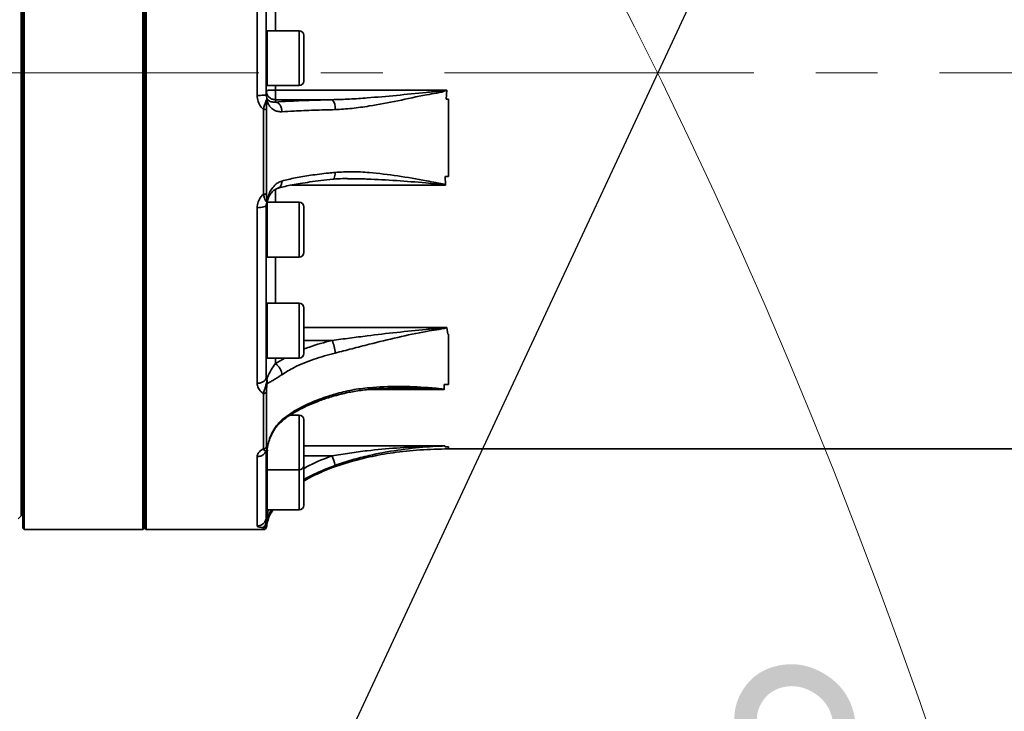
# Model space of a CAD drawing. Header units: millimetres. Extents: x -10540 to 6039, y -7467 to 6433.
# Tile 126 of 179: x -4363 to -4039, y 2453 to 2680. Entities that reach past the tile are written whole.
import ezdxf

# ---------------------------------------------------------------- set-up
doc = ezdxf.new("R2010")
doc.units = ezdxf.units.MM
doc.header["$LTSCALE"] = 8
doc.header["$PDSIZE"] = -1
doc.linetypes.add('CENTERX2', pattern=[20.32, 12.7, -2.54, 2.54, -2.54])
doc.layers.get('Defpoints').update_dxf_attribs({"true_color": 0x5e5e5e})
doc.layers.add('2细线层', color=4, linetype='Continuous', lineweight=13)
doc.layers.add('7标注层', color=4, linetype='Continuous', lineweight=13)
doc.layers.add('细实线层', color=7, linetype='Continuous')
doc.dimstyles.new('ISO-25', dxfattribs={"dimscale": 20, "dimtxt": 5, "dimasz": 6, "dimexe": 6, "dimexo": 0.625, "dimtad": 1, "dimtoh": 1, "dimdec": 0, "dimtxsty": 'Standard', "dimcen": 2.5, "dimclrd": 1, "dimclre": 1, "dimclrt": 4, "dimadec": 1, "dimazin": 2, "dimtfac": 1, "dimtdec": 0, "dimtmove": 0, "dimatfit": 0, "dimfxl": 1, "dimarcsym": 0})

# ---------------------------------------------------------------- blocks, each defined once
blk = doc.blocks.new('*D78')
at = {"layer": 'Defpoints', "color": 0, "linetype": 'ByBlock', "transparency": 16777216}
for p in [(-4976.16, 2662.54), (-2658.47, 2662.54), (-4574.67, 2472.48), (-4229.73, 2154.19), (-4257.59, 674.22)]:
    blk.add_point(p, dxfattribs=at)
at = {"layer": '细实线层', "color": 1, "linetype": 'ByBlock', "lineweight": -2, "transparency": 16777216}
blk.add_arc((-4608.18, 2662.54), 633.76, 290.86508, 349.13492, dxfattribs=at)
at = {"layer": '细实线层', "color": 1, "linetype": 'ByBlock', "transparency": 16777216}
for points in [[(-4005.7, 2544.97), (-3965.88, 2541.18), (-3974.43, 2662.54)], [(-4377.14, 2051.06), (-4387.78, 2089.62), (-4498.13, 2038.41)]]:
    blk.add_solid(points, dxfattribs=at)
at = {"layer": '细实线层', "color": 4, "linetype": 'ByBlock', "transparency": 16777216, "insert": (-4118.82, 2368.92), "char_height": 100, "attachment_point": 5, "rotation": 59.0362}
blk.add_mtext('80°', dxfattribs=at)
blk = doc.blocks.new('*D81')
at = {"layer": 'Defpoints', "color": 0, "linetype": 'ByBlock', "transparency": 16777216}
for p in [(-4559.05, 2925.54), (-4801.18, 2432.54), (-4310.94, 2323.86), (-4801.18, 1272.54), (-4801.18, 1272.54)]:
    blk.add_point(p, dxfattribs=at)
at = {"layer": '细实线层', "color": 1, "linetype": 'ByBlock', "lineweight": -2, "transparency": 16777216}
for p, q in [((-4801.18, 2445.04), (-4801.18, 3063.18)), ((-4305.66, 2335.18), (-4044.42, 2895.41))]:
    blk.add_line(p, q, dxfattribs=at)
blk.add_arc((-4801.18, 1272.54), 1670.64, 69.11637, 85.88363, dxfattribs=at)
at = {"layer": '细实线层', "color": 1, "linetype": 'ByBlock', "transparency": 16777216}
for points in [[(-4681.97, 2918.88), (-4680.54, 2958.86), (-4801.18, 2943.18)], [(-4197.85, 2851.85), (-4213.44, 2815.01), (-4095.13, 2786.65)]]:
    blk.add_solid(points, dxfattribs=at)
at = {"layer": '细实线层', "color": 4, "linetype": 'ByBlock', "transparency": 16777216, "insert": (-4405.91, 2960), "char_height": 100, "attachment_point": 5, "rotation": 346.817}
blk.add_mtext('25°', dxfattribs=at)
blk = doc.blocks.new('*D87')
at = {"layer": '2细线层', "color": 1, "linetype": 'ByBlock', "lineweight": -2, "transparency": 16777216}
for p, q in [((-4788.68, 4272.97), (-1386.54, 4272.97)), ((-1506.54, 792.54), (-1506.54, 4152.97)), ((-5173.81, 672.54), (-1386.54, 672.54))]:
    blk.add_line(p, q, dxfattribs=at)
at = {"layer": '2细线层', "color": 1, "linetype": 'ByBlock', "transparency": 16777216}
for points in [[(-1526.54, 4152.97), (-1486.54, 4152.97), (-1506.54, 4272.97)], [(-1526.54, 792.54), (-1486.54, 792.54), (-1506.54, 672.54)]]:
    blk.add_solid(points, dxfattribs=at)
at = {"layer": 'Defpoints', "color": 0, "linetype": 'ByBlock', "transparency": 16777216}
for p in [(-4801.18, 4272.97), (-1506.54, 4272.97), (-5186.31, 672.54)]:
    blk.add_point(p, dxfattribs=at)
at = {"layer": '2细线层', "color": 4, "linetype": 'ByBlock', "transparency": 16777216, "insert": (-1569.6, 2367.54), "char_height": 100, "attachment_point": 5, "rotation": 90}
blk.add_mtext('3600', dxfattribs=at)
blk = doc.blocks.new('*D93')
at = {"layer": '2细线层', "color": 1, "linetype": 'ByBlock', "lineweight": -2, "transparency": 16777216}
for p, q in [((-4801.18, 2445.04), (-4801.18, 3353.12)), ((-2975.18, 2675.04), (-2975.18, 3353.12)), ((-4681.18, 3233.12), (-3095.18, 3233.12))]:
    blk.add_line(p, q, dxfattribs=at)
at = {"layer": '2细线层', "color": 1, "linetype": 'ByBlock', "transparency": 16777216}
for points in [[(-4681.18, 3253.12), (-4681.18, 3213.12), (-4801.18, 3233.12)], [(-3095.18, 3253.12), (-3095.18, 3213.12), (-2975.18, 3233.12)]]:
    blk.add_solid(points, dxfattribs=at)
at = {"layer": 'Defpoints', "color": 0, "linetype": 'ByBlock', "transparency": 16777216}
for p in [(-2975.18, 3233.12), (-2975.18, 2662.54), (-4801.18, 2432.54)]:
    blk.add_point(p, dxfattribs=at)
at = {"layer": '2细线层', "color": 4, "linetype": 'ByBlock', "transparency": 16777216, "insert": (-3888.18, 3295.62), "char_height": 100, "attachment_point": 5}
blk.add_mtext('1826', dxfattribs=at)
blk = doc.blocks.new('*D94')
at = {"layer": '2细线层', "color": 1, "linetype": 'ByBlock', "lineweight": -2, "transparency": 16777216}
blk.add_arc((-2975.18, 2662.54), 313.74, 22.0503, 102.9497, dxfattribs=at)
at = {"layer": '2细线层', "color": 1, "linetype": 'ByBlock', "transparency": 16777216}
for points in [[(-3037.36, 2950.03), (-3053.61, 2986.58), (-3155.13, 2919.54)], [(-2664.75, 2784.15), (-2704.02, 2776.5), (-2661.44, 2662.54)]]:
    blk.add_solid(points, dxfattribs=at)
at = {"layer": 'Defpoints', "color": 0, "linetype": 'ByBlock', "transparency": 16777216}
for p in [(-3248.47, 3052.84), (-2740.8, 2871.11), (-4976.16, 2662.54), (-2975.18, 2662.54), (-2658.47, 2662.54)]:
    blk.add_point(p, dxfattribs=at)
at = {"layer": '2细线层', "color": 4, "linetype": 'ByBlock', "transparency": 16777216, "insert": (-2801.45, 2996.27), "char_height": 100, "attachment_point": 5, "rotation": 332.5}
blk.add_mtext('125°', dxfattribs=at)
blk = doc.blocks.new('*D95')
at = {"layer": '2细线层', "color": 1, "linetype": 'ByBlock', "lineweight": -2, "transparency": 16777216}
blk.add_line((-2645.97, 2662.54), (-2450.72, 2662.54), dxfattribs=at)
blk.add_arc((-2975.18, 2662.54), 404.46, 252.0622, 342.9378, dxfattribs=at)
at = {"layer": '2细线层', "color": 1, "linetype": 'ByBlock', "transparency": 16777216}
for points in [[(-2608.3, 2546.83), (-2568.74, 2540.9), (-2570.72, 2662.54)], [(-3108.66, 2259.84), (-3090.83, 2295.64), (-3207.17, 2331.23)]]:
    blk.add_solid(points, dxfattribs=at)
at = {"layer": 'Defpoints', "color": 0, "linetype": 'ByBlock', "transparency": 16777216}
for p in [(-4976.16, 2662.54), (-2975.18, 2662.54), (-2658.47, 2662.54), (-2673.04, 2393.66), (-3248.47, 2272.24)]:
    blk.add_point(p, dxfattribs=at)
at = {"layer": '2细线层', "color": 4, "linetype": 'ByBlock', "transparency": 16777216, "insert": (-2920.97, 2324.9), "char_height": 100, "attachment_point": 5, "rotation": 9.1207}
blk.add_mtext('125°', dxfattribs=at)

msp = doc.modelspace()

# ---------------------------------------------------------------- linework, layer by layer
at = {"color": 7, "linetype": 'Continuous', "lineweight": 35}
for p, q in [((-4361.68, 2513.04), (-4361.68, 2812.04)), ((-4361.18, 2812.54), (-4361.18, 2512.54)), ((-4322.18, 2512.54), (-4322.18, 2812.54)), ((-4321.68, 2513.04), (-4321.68, 2812.04)), ((-4321.18, 2812.54), (-4321.18, 2512.54)), ((-4362.18, 2808.04), (-4362.18, 2662.54)), ((-4284.68, 2655.13), (-4284.68, 2720.74)), ((-4281.68, 2704.88), (-4281.68, 2670.89)), ((-4281.38, 2676.34), (-4281.68, 2676.34)), ((-4270.88, 2676.34), (-4281.38, 2676.34)), ((-4281.38, 2675.06), (-4281.38, 2676.34)), ((-4281.38, 2676.34), (-4281.38, 2658.34)), ((-4281.38, 2658.34), (-4281.38, 2675.06)), ((-4270.88, 2675.06), (-4270.88, 2676.34)), ((-4270.88, 2658.34), (-4270.88, 2675.06)), ((-4269.38, 2674.84), (-4269.38, 2673.77)), ((-4269.38, 2673.77), (-4269.38, 2659.84)), ((-4361.68, 2670.54), (-4362.18, 2670.54)), ((-4362.18, 2662.54), (-4362.18, 2517.04)), ((-4281.68, 2664.44), (-4281.68, 2655.28)), ((-4281.68, 2658.34), (-4281.38, 2658.34)), ((-4281.38, 2658.34), (-4270.88, 2658.34)), ((-4278.68, 2658.34), (-4278.68, 2656.85)), ((-4278.68, 2656.85), (-4278.68, 2653.72)), ((-4278.68, 2656.85), (-4222.38, 2656.85)), ((-4222.38, 2656.83), (-4222.62, 2653.92)), ((-4362.18, 2654.54), (-4361.68, 2654.54)), ((-4278.68, 2653.72), (-4278.68, 2652.95)), ((-4260.08, 2653.72), (-4278.68, 2653.72)), ((-4222.62, 2653.92), (-4221.78, 2653.92)), ((-4222.96, 2628.5), (-4221.78, 2628.5)), ((-4222.96, 2628.5), (-4222.8, 2625.72)), ((-4278.68, 2624.29), (-4278.68, 2620.03)), ((-4222.8, 2625.69), (-4273.4, 2625.69)), ((-4281.45, 2620.38), (-4281.42, 2620.7)), ((-4281.45, 2620.19), (-4281.42, 2620.37)), ((-4281.45, 2620.19), (-4281.45, 2620.19)), ((-4270.88, 2620.03), (-4281.38, 2620.03)), ((-4281.38, 2612.59), (-4281.38, 2620.03)), ((-4281.38, 2620.03), (-4281.38, 2602.03)), ((-4270.88, 2612.59), (-4270.88, 2620.03)), ((-4361.68, 2618.11), (-4362.18, 2618.11)), ((-4284.68, 2560.56), (-4284.68, 2618.26)), ((-4281.68, 2619.14), (-4281.68, 2610.48)), ((-4269.38, 2618.53), (-4269.38, 2612.33)), ((-4281.38, 2602.03), (-4281.38, 2612.59)), ((-4270.88, 2602.03), (-4270.88, 2612.59)), ((-4269.38, 2612.33), (-4269.38, 2603.53)), ((-4281.68, 2604.49), (-4281.68, 2574.6)), ((-4362.18, 2602.11), (-4361.68, 2602.11)), ((-4281.68, 2602.03), (-4281.38, 2602.03)), ((-4281.38, 2602.03), (-4270.88, 2602.03)), ((-4281.38, 2586.88), (-4281.68, 2586.88)), ((-4270.88, 2586.88), (-4281.38, 2586.88)), ((-4281.38, 2580.83), (-4281.38, 2586.88)), ((-4281.38, 2586.88), (-4281.38, 2568.88)), ((-4270.88, 2580.83), (-4270.88, 2586.88)), ((-4269.38, 2585.38), (-4269.38, 2580.34)), ((-4281.38, 2568.88), (-4281.38, 2580.83)), ((-4270.88, 2568.88), (-4270.88, 2580.83)), ((-4269.38, 2580.34), (-4269.38, 2570.38)), ((-4269.38, 2578.88), (-4222.32, 2578.88)), ((-4222.32, 2578.87), (-4222.02, 2576.75)), ((-4222.02, 2576.75), (-4221.78, 2576.75)), ((-4361.68, 2573.66), (-4362.18, 2573.66)), ((-4260.07, 2574.69), (-4269.38, 2574.69)), ((-4281.68, 2569.51), (-4281.68, 2562.6)), ((-4281.68, 2568.88), (-4281.38, 2568.88)), ((-4281.38, 2568.88), (-4270.88, 2568.88)), ((-4278.68, 2568.88), (-4278.68, 2567.06)), ((-4278.68, 2567.06), (-4275.62, 2568.88)), ((-4223.22, 2558.54), (-4248.07, 2558.54)), ((-4223.22, 2560.15), (-4223.21, 2558.57)), ((-4223.22, 2560.15), (-4221.78, 2560.15)), ((-4362.18, 2557.66), (-4361.68, 2557.66)), ((-4270.88, 2550.13), (-4273.84, 2550.13)), ((-4270.88, 2536.63), (-4270.88, 2550.13)), ((-4269.38, 2548.63), (-4269.38, 2537.38)), ((-4362.18, 2545.54), (-4361.68, 2545.54)), ((-4361.68, 2543.97), (-4362.18, 2543.97)), ((-4281.38, 2539.25), (-4281.38, 2532.13)), ((-4281.38, 2536.63), (-4281.38, 2539.22)), ((-4269.38, 2540.06), (-4223.06, 2540.06)), ((-4223.04, 2540.05), (-4222.9, 2539.71)), ((-4222.9, 2539.71), (-4221.78, 2539.71)), ((-4221.78, 2539.71), (-4221.78, 2539.04)), ((-4284.68, 2513.71), (-4284.68, 2536.5)), ((-4281.81, 2538.49), (-4281.76, 2538.54)), ((-4281.68, 2538.62), (-4281.68, 2534.29)), ((-4281.38, 2536.95), (-4281.28, 2536.93)), ((-4281.38, 2532.13), (-4281.38, 2536.63)), ((-4270.88, 2532.13), (-4270.88, 2536.63)), ((-4269.38, 2537.38), (-4269.38, 2533.63)), ((-4260.08, 2536.77), (-4269.38, 2536.77)), ((-4221.78, 2539.04), (-3905.68, 2539.04)), ((-4269.38, 2533.63), (-4269.38, 2525.37)), ((-4281.71, 2532.13), (-4281.38, 2532.13)), ((-4281.68, 2531.26), (-4281.68, 2532.13)), ((-4281.68, 2531.26), (-4281.68, 2519.46)), ((-4281.38, 2532.13), (-4270.88, 2532.13)), ((-4281.38, 2524.84), (-4281.38, 2532.13)), ((-4281.38, 2532.13), (-4281.38, 2519.04)), ((-4270.88, 2524.84), (-4270.88, 2532.13)), ((-4362.18, 2527.97), (-4361.68, 2527.97)), ((-4281.38, 2519.04), (-4281.38, 2524.84)), ((-4270.88, 2519.04), (-4270.88, 2524.84)), ((-4269.38, 2525.37), (-4269.38, 2520.54)), ((-4363.18, 2516.04), (-4362.18, 2517.04)), ((-4362.18, 2517.54), (-4361.68, 2517.54)), ((-4281.69, 2519.04), (-4281.38, 2519.04)), ((-4281.68, 2518.11), (-4281.68, 2519.04)), ((-4281.68, 2518.11), (-4281.68, 2516.69)), ((-4281.38, 2519.04), (-4270.88, 2519.04)), ((-4361.68, 2513.04), (-4361.18, 2512.54)), ((-4361.18, 2512.54), (-4322.18, 2512.54)), ((-4322.18, 2512.54), (-4321.68, 2513.04)), ((-4321.68, 2513.04), (-4321.18, 2512.54)), ((-4321.18, 2512.54), (-4282.59, 2512.54)), ((-4282.59, 2512.54), (-4282.59, 2513.2))]:
    msp.add_line(p, q, dxfattribs=at)
at = {"color": 7, "linetype": 'Continuous', "lineweight": 35, "flags": 128}
msp.add_lwpolyline([(-4259.79, 2627.58), (-4259.69, 2627.6), (-4259.51, 2627.74), (-4259.36, 2627.99), (-4259.23, 2628.34), (-4259.14, 2628.78), (-4259.09, 2629.29), (-4259.07, 2629.85)], dxfattribs=at)
at = {"color": 7, "linetype": 'Continuous', "lineweight": 35}
for centre, radius, start, end in [((-4270.88, 2674.84), 1.5, 0, 90), ((-4270.88, 2659.84), 1.5, 270, 0), ((-4282.23, 2653.15), 0.818, 8.5574, 39.623), ((-4262.69, 2651.12), 3.68, 349.6668, 44.8509), ((-4282.38, 2654.62), 4.13, 267.1255, 280.9582), ((-4282.4, 2624.12), 1.42, 262.1807, 304.161), ((-4282.41, 2620.82), 0.994, 324.4476, 353.3057), ((-4270.88, 2618.53), 1.5, 0, 90), ((-4270.88, 2603.53), 1.5, 270, 0), ((-4270.88, 2585.38), 1.5, 0, 90), ((-4269.36, 2570.23), 10.31, 1.6367, 25.6528), ((-4270.88, 2570.38), 1.5, 270, 0), ((-4281.74, 2560.23), 0.384, 33.8816, 68.6162), ((-4282.48, 2558.15), 0.944, 263.586, 339.8893), ((-4270.88, 2548.63), 1.5, 0, 90), ((-4282.52, 2540.02), 0.953, 265.9592, 345.9598), ((-4282.23, 2539.29), 0.816, 336.3789, 353.1391), ((-4286.41, 2526.52), 28.26, 14.5923, 21.2617), ((-4270.88, 2533.63), 1.5, 270, 0), ((-4270.88, 2520.54), 1.5, 270, 0), ((-4282.59, 2514.2), 0.998, 269.8947, 352.6212), ((-4282.59, 2513.54), 1, 269.9987, 0.0948), ((-4281.7, 2515.49), 0.298, 290.0267, 340.3497)]:
    msp.add_arc(centre, radius, start, end, dxfattribs=at)
for points, knots in [([(-4278.68, 2696.03), (-4278.68, 2694.98), (-4278.68, 2691.02), (-4278.68, 2684.45), (-4278.68, 2678.89), (-4278.68, 2676.34)], [0, 0, 0, 0, 0.16412, 0.615904, 1, 1, 1, 1]), ([(-4281.68, 2670.89), (-4281.7, 2669.91), (-4281.74, 2667.78), (-4281.7, 2665.61), (-4281.68, 2664.44)], [0, 0, 0, 0, 0.4637792, 1, 1, 1, 1]), ([(-4278.68, 2656.85), (-4279.06, 2656.85), (-4279.6, 2656.84), (-4280.3, 2656.83), (-4280.77, 2656.81), (-4281.19, 2656.79), (-4281.57, 2656.75), (-4281.64, 2656.73), (-4281.68, 2656.71)], [0, 0, 0, 0, 0.239471, 0.346909, 0.499988, 0.615001, 0.760529, 1, 1, 1, 1]), ([(-4281.68, 2656.71), (-4281.66, 2656.47), (-4281.63, 2656.01), (-4281.35, 2655.27), (-4280.91, 2654.66), (-4280.34, 2654.2), (-4279.64, 2653.82), (-4279.06, 2653.76), (-4278.68, 2653.72)], [0, 0, 0, 0, 0.15512, 0.290325, 0.500163, 0.630566, 0.757502, 1, 1, 1, 1]), ([(-4260.08, 2653.72), (-4258.15, 2653.77), (-4254.3, 2653.88), (-4247.22, 2654.39), (-4238.85, 2655.12), (-4231.63, 2655.85), (-4227.12, 2656.31), (-4225.48, 2656.48), (-4224.41, 2656.59), (-4223.71, 2656.66), (-4223.1, 2656.73), (-4222.7, 2656.77), (-4222.44, 2656.82), (-4222.41, 2656.83), (-4222.4, 2656.83), (-4222.39, 2656.84), (-4222.38, 2656.84), (-4222.38, 2656.85), (-4222.38, 2656.85)], [0, 0, 0, 0, 0.154069, 0.308188, 0.563778, 0.819407, 0.88155, 0.922353, 0.949105, 0.966635, 0.978122, 0.997299, 0.998305, 0.998971, 0.999618, 0.999823, 0.999917, 1, 1, 1, 1]), ([(-4222.38, 2656.83), (-4222.38, 2656.83), (-4222.38, 2656.82), (-4222.4, 2656.81), (-4222.43, 2656.79), (-4223.47, 2656.33), (-4225.71, 2655.86), (-4231.1, 2655.01), (-4238.47, 2653.26), (-4246.64, 2651.82), (-4253.52, 2650.77), (-4257.22, 2650.56), (-4259.07, 2650.46)], [0, 0, 0, 0, 0.000065, 0.000836, 0.001566, 0.002629, 0.091325, 0.180747, 0.436027, 0.69116, 0.845674, 1, 1, 1, 1]), ([(-4222.38, 2656.85), (-4222.38, 2656.84), (-4222.38, 2656.84), (-4222.38, 2656.83), (-4222.38, 2656.83)], [0, 0, 0, 0, 0.54845, 1, 1, 1, 1]), ([(-4282.59, 2650.5), (-4282.86, 2650.76), (-4283.61, 2651.5), (-4284.48, 2653.08), (-4284.61, 2654.45), (-4284.68, 2655.13)], [0, 0, 0, 0, 0.215961, 0.607175, 1, 1, 1, 1]), ([(-4282.59, 2650.5), (-4282.48, 2651), (-4282.37, 2651.53), (-4282.14, 2652.33), (-4281.99, 2652.81), (-4281.77, 2653.36), (-4281.66, 2653.56), (-4281.6, 2653.67)], [0, 0, 0, 0, 0.4015782, 0.4188444, 0.6895024, 0.8391162, 1, 1, 1, 1]), ([(-4281.68, 2655.28), (-4281.68, 2655.28), (-4281.68, 2654.94), (-4281.61, 2654.56), (-4281.48, 2654.21), (-4281.46, 2654.17)], [0, 0, 0, 0, 0.000053, 0.889327, 1, 1, 1, 1]), ([(-4281.46, 2654.17), (-4281.46, 2654.17), (-4281.46, 2654.17), (-4281.46, 2654.16), (-4281.46, 2654.16), (-4281.46, 2654.14), (-4281.45, 2654.09), (-4281.45, 2653.95), (-4281.54, 2653.79), (-4281.6, 2653.67)], [0, 0, 0, 0, 0.0081201, 0.0094795, 0.0214717, 0.0559417, 0.1456981, 0.379113, 1, 1, 1, 1]), ([(-4281.42, 2653.27), (-4281.44, 2653.17), (-4281.52, 2652.77), (-4281.58, 2651.81), (-4281.59, 2650.98), (-4281.6, 2650.57)], [0, 0, 0, 0, 0.148534, 0.5737393, 1, 1, 1, 1]), ([(-4281.46, 2654.17), (-4281.46, 2654.17), (-4281.46, 2654.17), (-4281.46, 2654.16), (-4281.46, 2654.14), (-4281.44, 2654.1), (-4281.36, 2653.83), (-4281.39, 2653.53), (-4281.42, 2653.27)], [0, 0, 0, 0, 0.007233, 0.009509, 0.02584, 0.065158, 0.164864, 1, 1, 1, 1]), ([(-4281.46, 2654.17), (-4281.39, 2654.05), (-4281.1, 2653.57), (-4280.27, 2653), (-4279.19, 2652.88), (-4278.68, 2652.95), (-4278.68, 2652.95)], [0, 0, 0, 0, 0.162907, 0.654596, 0.999994, 1, 1, 1, 1]), ([(-4276.53, 2649.77), (-4276.95, 2649.77), (-4277.81, 2649.78), (-4279.03, 2650.22), (-4280.14, 2651), (-4280.97, 2652.08), (-4281.28, 2652.9), (-4281.42, 2653.27)], [0, 0, 0, 0, 0.16969, 0.345297, 0.572585, 0.807346, 1, 1, 1, 1]), ([(-4278.68, 2652.95), (-4277.27, 2653.04), (-4274.88, 2653.19), (-4271.04, 2653.37), (-4266.35, 2653.55), (-4262.6, 2653.65), (-4260.08, 2653.72)], [0, 0, 0, 0, 0.263336, 0.445494, 0.62773, 1, 1, 1, 1]), ([(-4282.59, 2622.71), (-4282.59, 2627.27), (-4282.59, 2636.41), (-4282.59, 2645.79), (-4282.59, 2650.5)], [0, 0, 0, 0, 0.497779, 1, 1, 1, 1]), ([(-4281.6, 2650.57), (-4281.6, 2645.93), (-4281.6, 2636.61), (-4281.6, 2627.51), (-4281.6, 2622.95)], [0, 0, 0, 0, 0.497781, 1, 1, 1, 1]), ([(-4259.07, 2650.46), (-4261.41, 2650.4), (-4264.94, 2650.3), (-4269.38, 2650.14), (-4273.01, 2649.98), (-4275.24, 2649.85), (-4276.53, 2649.77)], [0, 0, 0, 0, 0.368638, 0.556409, 0.744088, 1, 1, 1, 1]), ([(-4276.53, 2627.01), (-4275.1, 2627.37), (-4272.21, 2628.09), (-4266.97, 2628.94), (-4262.53, 2629.5), (-4259.8, 2629.78), (-4259.07, 2629.85)], [0, 0, 0, 0, 0.282177, 0.572311, 0.88568, 1, 1, 1, 1]), ([(-4259.07, 2629.85), (-4257.22, 2629.96), (-4253.52, 2630.18), (-4246.65, 2629.74), (-4238.49, 2628.78), (-4231.17, 2627.5), (-4226.43, 2626.6), (-4224.59, 2626.22), (-4223.65, 2626.02), (-4223.16, 2625.88), (-4222.9, 2625.82), (-4222.81, 2625.73), (-4222.8, 2625.72)], [0, 0, 0, 0, 0.156003, 0.312196, 0.569699, 0.827349, 0.913473, 0.957238, 0.979144, 0.990144, 0.998569, 1, 1, 1, 1]), ([(-4281.42, 2620.7), (-4281.28, 2621.25), (-4280.98, 2622.45), (-4280.15, 2624.14), (-4279.06, 2625.52), (-4277.83, 2626.52), (-4276.97, 2626.84), (-4276.53, 2627.01)], [0, 0, 0, 0, 0.192877, 0.420492, 0.654785, 0.824729, 1, 1, 1, 1]), ([(-4277.85, 2624.65), (-4277.7, 2624.7), (-4276.99, 2624.91), (-4275.43, 2625.28), (-4273.14, 2625.76), (-4270.41, 2626.24), (-4267.27, 2626.72), (-4263.7, 2627.17), (-4261.16, 2627.45), (-4259.8, 2627.58), (-4259.79, 2627.58)], [0, 0, 0, 0, 0.032332, 0.155561, 0.291951, 0.443521, 0.61444, 0.798621, 0.997806, 1, 1, 1, 1]), ([(-4277.84, 2624.66), (-4277.59, 2624.78), (-4277.1, 2625.03), (-4276.62, 2625.89), (-4276.56, 2626.64), (-4276.53, 2627.01)], [0, 0, 0, 0, 0.3304865, 0.6652433, 1, 1, 1, 1]), ([(-4259.78, 2627.58), (-4259.5, 2627.62), (-4258.21, 2627.78), (-4256.59, 2627.82), (-4255.25, 2627.79), (-4254.95, 2627.79)], [0, 0, 0, 0, 0.175993, 0.81649, 1, 1, 1, 1]), ([(-4222.8, 2625.69), (-4222.8, 2625.69), (-4222.81, 2625.7), (-4222.81, 2625.7), (-4222.83, 2625.71), (-4223.35, 2625.88), (-4224.44, 2626), (-4226.57, 2626.09), (-4231.38, 2626.62), (-4238.87, 2627.16), (-4245.37, 2627.55), (-4248.95, 2627.68), (-4250.53, 2627.74), (-4252.6, 2627.81), (-4254.37, 2627.77), (-4254.95, 2627.76)], [0, 0, 0, 0, 0.000134, 0.000315, 0.000702, 0.002022, 0.0513, 0.101031, 0.200291, 0.499456, 0.799101, 0.806097, 0.834081, 0.946024, 1, 1, 1, 1]), ([(-4281.38, 2620.37), (-4281.33, 2620.56), (-4281.15, 2621.21), (-4280.63, 2622.32), (-4279.8, 2623.45), (-4279, 2624.13), (-4278.32, 2624.49), (-4278.09, 2624.59), (-4277.87, 2624.65), (-4277.84, 2624.66)], [0, 0, 0, 0, 0.0968408, 0.3299082, 0.5697002, 0.7930452, 0.8989165, 0.9859896, 1, 1, 1, 1]), ([(-4222.8, 2625.72), (-4222.8, 2625.72), (-4222.8, 2625.71), (-4222.8, 2625.7), (-4222.8, 2625.69), (-4222.8, 2625.69)], [0, 0, 0, 0, 0.591758, 0.68368, 1, 1, 1, 1]), ([(-4284.68, 2618.26), (-4284.61, 2618.92), (-4284.48, 2620.22), (-4283.61, 2621.74), (-4282.86, 2622.46), (-4282.59, 2622.71)], [0, 0, 0, 0, 0.392863, 0.784114, 1, 1, 1, 1]), ([(-4281.6, 2620.24), (-4281.66, 2620.29), (-4281.83, 2620.41), (-4282.05, 2620.85), (-4282.31, 2621.54), (-4282.47, 2622.13), (-4282.57, 2622.63), (-4282.59, 2622.71)], [0, 0, 0, 0, 0.1609852, 0.4685508, 0.5804547, 0.9273906, 1, 1, 1, 1]), ([(-4281.47, 2620.2), (-4281.48, 2620.17), (-4281.61, 2619.83), (-4281.68, 2619.46), (-4281.68, 2619.14), (-4281.68, 2619.14)], [0, 0, 0, 0, 0.109891, 0.999947, 1, 1, 1, 1]), ([(-4281.6, 2622.95), (-4281.59, 2622.56), (-4281.58, 2621.79), (-4281.52, 2621), (-4281.44, 2620.77), (-4281.42, 2620.7)], [0, 0, 0, 0, 0.426178, 0.851322, 1, 1, 1, 1]), ([(-4281.45, 2620.19), (-4281.45, 2620.19), (-4281.45, 2620.18), (-4281.53, 2620.21), (-4281.6, 2620.24)], [0, 0, 0, 0, 0.167473, 1, 1, 1, 1]), ([(-4281.68, 2610.48), (-4281.7, 2609.46), (-4281.74, 2607.27), (-4281.7, 2605.46), (-4281.68, 2604.49)], [0, 0, 0, 0, 0.463779, 1, 1, 1, 1]), ([(-4278.68, 2602.03), (-4278.68, 2601.62), (-4278.68, 2598.52), (-4278.68, 2593.41), (-4278.68, 2588.94), (-4278.68, 2586.88)], [0, 0, 0, 0, 0.077209, 0.576277, 1, 1, 1, 1]), ([(-4260.07, 2574.69), (-4258.14, 2574.93), (-4254.29, 2575.42), (-4247.21, 2576.34), (-4238.84, 2577.32), (-4231.64, 2578.05), (-4227.16, 2578.45), (-4225.55, 2578.58), (-4224.48, 2578.67), (-4223.76, 2578.73), (-4223.11, 2578.79), (-4222.68, 2578.82), (-4222.39, 2578.86), (-4222.36, 2578.86), (-4222.34, 2578.87), (-4222.33, 2578.87), (-4222.33, 2578.87), (-4222.32, 2578.88), (-4222.32, 2578.88), (-4222.32, 2578.88), (-4222.32, 2578.88)], [0, 0, 0, 0, 0.153884, 0.307817, 0.563091, 0.818403, 0.878676, 0.918936, 0.945818, 0.963765, 0.975747, 0.996983, 0.998066, 0.998785, 0.999458, 0.999694, 0.999791, 0.999892, 0.999946, 1, 1, 1, 1]), ([(-4222.32, 2578.87), (-4222.32, 2578.87), (-4222.32, 2578.86), (-4222.33, 2578.86), (-4222.35, 2578.85), (-4222.38, 2578.83), (-4223.45, 2578.51), (-4225.69, 2578.14), (-4231.08, 2577.35), (-4238.46, 2575.68), (-4246.63, 2573.75), (-4253.51, 2571.94), (-4257.21, 2570.99), (-4259.05, 2570.52)], [0, 0, 0, 0, 0.00007, 0.00038, 0.001153, 0.001927, 0.00306, 0.092149, 0.181769, 0.436728, 0.69154, 0.845863, 1, 1, 1, 1]), ([(-4222.32, 2578.88), (-4222.32, 2578.88), (-4222.32, 2578.87), (-4222.32, 2578.87), (-4222.32, 2578.87)], [0, 0, 0, 0, 0.650877, 1, 1, 1, 1]), ([(-4221.78, 2576.75), (-4221.78, 2576.23), (-4221.78, 2572.9), (-4221.78, 2567.05), (-4221.78, 2562.45), (-4221.78, 2560.15)], [0, 0, 0, 0, 0.083362, 0.541681, 1, 1, 1, 1]), ([(-4281.68, 2574.6), (-4281.7, 2573.66), (-4281.74, 2571.63), (-4281.7, 2570.25), (-4281.68, 2569.51)], [0, 0, 0, 0, 0.463779, 1, 1, 1, 1]), ([(-4269.38, 2571.79), (-4268.76, 2572.03), (-4265.79, 2573.18), (-4262.6, 2574.02), (-4260.07, 2574.69)], [0, 0, 0, 0, 0.206349, 1, 1, 1, 1]), ([(-4259.05, 2570.52), (-4261.4, 2569.89), (-4264.93, 2568.94), (-4269.38, 2567.26), (-4273.01, 2565.65), (-4275.24, 2564.24), (-4276.53, 2563.42)], [0, 0, 0, 0, 0.368598, 0.55635, 0.744008, 1, 1, 1, 1]), ([(-4281.46, 2561.78), (-4281.39, 2562.04), (-4281.1, 2563.06), (-4280.27, 2564.72), (-4279.19, 2566.33), (-4278.68, 2567.06), (-4278.68, 2567.06)], [0, 0, 0, 0, 0.1626617, 0.6544363, 0.9999941, 1, 1, 1, 1]), ([(-4281.68, 2562.6), (-4281.68, 2562.6), (-4281.68, 2562.35), (-4281.61, 2562.07), (-4281.48, 2561.81), (-4281.46, 2561.78)], [0, 0, 0, 0, 0.000053, 0.888739, 1, 1, 1, 1]), ([(-4281.46, 2561.78), (-4281.46, 2561.78), (-4281.46, 2561.78), (-4281.46, 2561.77), (-4281.46, 2561.75), (-4281.46, 2561.7), (-4281.45, 2561.56), (-4281.45, 2561.19), (-4281.54, 2560.84), (-4281.6, 2560.59)], [0, 0, 0, 0, 0.008118, 0.009477, 0.021474, 0.055946, 0.145704, 0.379116, 1, 1, 1, 1]), ([(-4281.46, 2561.78), (-4281.46, 2561.78), (-4281.46, 2561.78), (-4281.46, 2561.77), (-4281.45, 2561.74), (-4281.44, 2561.67), (-4281.36, 2561.25), (-4281.39, 2560.82), (-4281.42, 2560.44)], [0, 0, 0, 0, 0.007231, 0.009507, 0.025891, 0.065284, 0.16518, 1, 1, 1, 1]), ([(-4276.53, 2563.42), (-4276.95, 2563.13), (-4277.81, 2562.54), (-4279.03, 2561.81), (-4280.14, 2561.19), (-4280.97, 2560.73), (-4281.28, 2560.53), (-4281.42, 2560.44)], [0, 0, 0, 0, 0.169761, 0.345444, 0.572765, 0.80756, 1, 1, 1, 1]), ([(-4282.59, 2557.21), (-4282.86, 2557.4), (-4283.61, 2557.93), (-4284.48, 2559.06), (-4284.61, 2560.06), (-4284.68, 2560.56)], [0, 0, 0, 0, 0.216058, 0.607223, 1, 1, 1, 1]), ([(-4282.59, 2557.21), (-4282.48, 2557.6), (-4282.37, 2558.01), (-4282.14, 2558.8), (-4281.99, 2559.33), (-4281.77, 2560.04), (-4281.66, 2560.4), (-4281.6, 2560.59)], [0, 0, 0, 0, 0.4016476, 0.4188514, 0.6895302, 0.8391378, 1, 1, 1, 1]), ([(-4281.42, 2560.44), (-4281.44, 2560.3), (-4281.52, 2559.75), (-4281.58, 2558.79), (-4281.59, 2558.14), (-4281.6, 2557.82)], [0, 0, 0, 0, 0.148515, 0.573729, 1, 1, 1, 1]), ([(-4259.25, 2556.44), (-4258.35, 2556.69), (-4256.04, 2557.33), (-4252.14, 2558.06), (-4247.58, 2558.66), (-4242.92, 2558.97), (-4239.78, 2559), (-4238.22, 2559.01)], [0, 0, 0, 0, 0.1308142, 0.3392652, 0.5568265, 0.7796509, 1, 1, 1, 1]), ([(-4259.08, 2557.07), (-4257.23, 2557.54), (-4253.53, 2558.5), (-4246.55, 2559.35), (-4238.18, 2559.71), (-4230.85, 2559.37), (-4226.44, 2559), (-4224.98, 2558.85), (-4224.21, 2558.76), (-4223.68, 2558.69), (-4223.42, 2558.64), (-4223.3, 2558.61), (-4223.24, 2558.59), (-4223.21, 2558.57), (-4223.21, 2558.57)], [0, 0, 0, 0, 0.157659, 0.315509, 0.584443, 0.853536, 0.923681, 0.949814, 0.974973, 0.987628, 0.994054, 0.99738, 0.998886, 1, 1, 1, 1]), ([(-4223.22, 2558.54), (-4223.22, 2558.54), (-4223.22, 2558.55), (-4223.23, 2558.55), (-4223.24, 2558.56), (-4223.27, 2558.56), (-4223.33, 2558.58), (-4223.46, 2558.59), (-4223.73, 2558.61), (-4224.27, 2558.65), (-4225.05, 2558.69), (-4226.54, 2558.76), (-4230.94, 2558.94), (-4235.01, 2558.98), (-4238.22, 2559.01)], [0, 0, 0, 0, 0.000338, 0.000944, 0.001515, 0.003929, 0.007161, 0.014795, 0.030113, 0.060843, 0.122471, 0.186699, 0.359385, 1, 1, 1, 1]), ([(-4223.21, 2558.57), (-4223.21, 2558.56), (-4223.21, 2558.56), (-4223.21, 2558.55), (-4223.22, 2558.54), (-4223.22, 2558.54)], [0, 0, 0, 0, 0.574662, 0.770018, 1, 1, 1, 1]), ([(-4282.59, 2539.07), (-4282.59, 2541.83), (-4282.59, 2547.36), (-4282.59, 2553.92), (-4282.59, 2557.21)], [0, 0, 0, 0, 0.497779, 1, 1, 1, 1]), ([(-4281.6, 2557.82), (-4281.6, 2554.58), (-4281.6, 2548.06), (-4281.6, 2542.56), (-4281.6, 2539.79)], [0, 0, 0, 0, 0.497779, 1, 1, 1, 1]), ([(-4276.72, 2547.99), (-4276.41, 2548.25), (-4275.48, 2549.06), (-4273.64, 2550.3), (-4271.16, 2551.77), (-4268.25, 2553.22), (-4264.92, 2554.61), (-4261.87, 2555.71), (-4259.91, 2556.27), (-4259.22, 2556.47)], [0, 0, 0, 0, 0.066131, 0.201118, 0.349159, 0.514264, 0.6969, 0.893557, 1, 1, 1, 1]), ([(-4276.53, 2548.57), (-4275.1, 2549.64), (-4272.21, 2551.81), (-4266.97, 2554.33), (-4262.53, 2556.01), (-4259.8, 2556.85), (-4259.08, 2557.07)], [0, 0, 0, 0, 0.28222, 0.572398, 0.885817, 1, 1, 1, 1]), ([(-4259.25, 2556.55), (-4259.21, 2556.55), (-4259.09, 2556.54), (-4259.08, 2556.86), (-4259.08, 2557.07)], [0, 0, 0, 0, 0.3155598, 1, 1, 1, 1]), ([(-4281.42, 2539.19), (-4281.28, 2539.88), (-4280.98, 2541.39), (-4280.15, 2543.65), (-4279.06, 2545.67), (-4277.83, 2547.35), (-4276.97, 2548.16), (-4276.53, 2548.57)], [0, 0, 0, 0, 0.19309, 0.420616, 0.654817, 0.824745, 1, 1, 1, 1]), ([(-4281.37, 2539.27), (-4281.29, 2539.68), (-4281.08, 2540.77), (-4280.52, 2542.46), (-4279.7, 2544.25), (-4278.75, 2545.79), (-4277.76, 2547.05), (-4277.05, 2547.69), (-4276.72, 2547.98)], [0, 0, 0, 0, 0.120586, 0.32184, 0.514846, 0.692625, 0.855634, 1, 1, 1, 1]), ([(-4276.75, 2548.02), (-4276.73, 2548.03), (-4276.54, 2548.09), (-4276.54, 2548.34), (-4276.53, 2548.57)], [0, 0, 0, 0, 0.1265015, 1, 1, 1, 1]), ([(-4281.6, 2539.79), (-4281.59, 2539.59), (-4281.58, 2539.19), (-4281.52, 2539.02), (-4281.44, 2539.15), (-4281.42, 2539.19)], [0, 0, 0, 0, 0.426055, 0.851111, 1, 1, 1, 1]), ([(-4281.5, 2538.97), (-4281.48, 2539), (-4281.41, 2539.1), (-4281.41, 2539.22), (-4281.41, 2539.3)], [0, 0, 0, 0, 0.325532, 1, 1, 1, 1]), ([(-4260.08, 2536.77), (-4258.15, 2537.09), (-4254.3, 2537.73), (-4247.23, 2538.62), (-4238.88, 2539.39), (-4231.02, 2539.82), (-4226.14, 2539.98), (-4224.34, 2540.02), (-4223.89, 2540.03), (-4223.6, 2540.04), (-4223.4, 2540.04), (-4223.27, 2540.04), (-4223.19, 2540.05), (-4223.13, 2540.05), (-4223.09, 2540.05), (-4223.07, 2540.05), (-4223.06, 2540.05), (-4223.06, 2540.05), (-4223.06, 2540.06), (-4223.06, 2540.06)], [0, 0, 0, 0, 0.156827, 0.313703, 0.573026, 0.832388, 0.949609, 0.966966, 0.978318, 0.98581, 0.990767, 0.994052, 0.99623, 0.997675, 0.999076, 0.999522, 0.999704, 0.999886, 1, 1, 1, 1]), ([(-4223.04, 2540.05), (-4223.05, 2540.05), (-4223.06, 2540.05), (-4223.1, 2540.04), (-4223.16, 2540.04), (-4223.24, 2540.03), (-4223.37, 2540.03), (-4223.56, 2540.02), (-4223.84, 2540), (-4224.28, 2539.98), (-4226.04, 2539.89), (-4230.81, 2539.59), (-4238.5, 2538.74), (-4246.65, 2537.22), (-4253.51, 2535.49), (-4257.21, 2534.26), (-4259.06, 2533.64)], [0, 0, 0, 0, 0.000392, 0.002063, 0.003646, 0.005948, 0.009345, 0.014402, 0.021979, 0.033401, 0.050804, 0.167965, 0.426919, 0.685727, 0.842959, 1, 1, 1, 1]), ([(-4223.06, 2540.06), (-4223.06, 2540.06), (-4223.05, 2540.05), (-4223.05, 2540.05), (-4223.05, 2540.05), (-4223.04, 2540.05)], [0, 0, 0, 0, 0.261049, 0.521775, 1, 1, 1, 1]), ([(-4284.68, 2536.5), (-4284.61, 2536.87), (-4284.48, 2537.62), (-4283.61, 2538.5), (-4282.86, 2538.92), (-4282.59, 2539.07)], [0, 0, 0, 0, 0.392891, 0.78417, 1, 1, 1, 1]), ([(-4281.8, 2538.5), (-4281.83, 2538.35), (-4281.91, 2537.87), (-4282.52, 2537.2), (-4283.5, 2536.61), (-4284.28, 2536.53), (-4284.68, 2536.5)], [0, 0, 0, 0, 0.132923, 0.421949, 0.710974, 1, 1, 1, 1]), ([(-4281.78, 2538.53), (-4281.89, 2538.46), (-4282.05, 2538.37), (-4282.31, 2538.5), (-4282.47, 2538.74), (-4282.57, 2539.02), (-4282.59, 2539.07)], [0, 0, 0, 0, 0.363782, 0.497753, 0.91306, 1, 1, 1, 1]), ([(-4281.82, 2538.48), (-4281.82, 2538.48), (-4281.82, 2538.48), (-4281.82, 2538.48), (-4281.81, 2538.49)], [0, 0, 0, 0, 0.138895, 1, 1, 1, 1]), ([(-4281.78, 2538.53), (-4281.76, 2538.55), (-4281.65, 2538.64), (-4281.56, 2538.79), (-4281.51, 2538.92), (-4281.49, 2538.97)], [0, 0, 0, 0, 0.170431, 0.658333, 1, 1, 1, 1]), ([(-4281.38, 2538.34), (-4281.32, 2538.48), (-4281.25, 2538.64), (-4281.14, 2538.78), (-4281.12, 2538.79)], [0, 0, 0, 0, 0.869351, 1, 1, 1, 1]), ([(-4269.38, 2528.45), (-4269.25, 2528.52), (-4268.45, 2529.02), (-4266.75, 2529.92), (-4263.76, 2531.39), (-4259.62, 2533.07), (-4254.12, 2534.88), (-4247.46, 2536.55), (-4239.7, 2537.91), (-4231.01, 2538.86), (-4224.93, 2538.98), (-4221.78, 2539.04)], [0, 0, 0, 0, 0.009176, 0.057651, 0.116357, 0.21208, 0.329325, 0.468824, 0.629614, 0.808508, 1, 1, 1, 1]), ([(-4269.38, 2532.62), (-4268.77, 2532.96), (-4265.8, 2534.61), (-4262.61, 2535.81), (-4260.08, 2536.77)], [0, 0, 0, 0, 0.205864, 1, 1, 1, 1]), ([(-4281.68, 2534.29), (-4281.7, 2533.6), (-4281.74, 2532.11), (-4281.7, 2531.56), (-4281.68, 2531.26)], [0, 0, 0, 0, 0.463779, 1, 1, 1, 1]), ([(-4259.06, 2533.64), (-4261.39, 2532.72), (-4264.91, 2531.32), (-4268.3, 2529.61), (-4269.37, 2528.91), (-4269.38, 2528.91)], [0, 0, 0, 0, 0.661432, 0.998341, 1, 1, 1, 1]), ([(-4281.68, 2519.46), (-4281.7, 2518.98), (-4281.74, 2518.15), (-4281.7, 2518.17), (-4281.69, 2518.18)], [0, 0, 0, 0, 0.56622, 1, 1, 1, 1]), ([(-4281.68, 2516.69), (-4281.68, 2516.69), (-4281.68, 2516.64), (-4281.61, 2516.59), (-4281.48, 2516.55), (-4281.47, 2516.54)], [0, 0, 0, 0, 0.000053, 0.890142, 1, 1, 1, 1]), ([(-4281.62, 2513.18), (-4281.39, 2514.51), (-4281.01, 2516.61), (-4279.88, 2518.39), (-4279.46, 2519.04)], [0, 0, 0, 0, 0.635574, 1, 1, 1, 1]), ([(-4281.47, 2516.54), (-4281.46, 2516.54), (-4281.46, 2516.54), (-4281.46, 2516.53), (-4281.46, 2516.5), (-4281.46, 2516.44), (-4281.45, 2516.28), (-4281.45, 2515.85), (-4281.54, 2515.48), (-4281.6, 2515.21)], [0, 0, 0, 0, 0.0081309, 0.0094927, 0.0214758, 0.0559505, 0.1457164, 0.3791498, 1, 1, 1, 1]), ([(-4281.47, 2516.54), (-4281.41, 2517.05), (-4281.31, 2517.89), (-4281.07, 2518.72), (-4280.98, 2519.04)], [0, 0, 0, 0, 0.610138, 1, 1, 1, 1]), ([(-4281.47, 2516.54), (-4281.46, 2516.54), (-4281.46, 2516.54), (-4281.46, 2516.53), (-4281.46, 2516.5), (-4281.44, 2516.44), (-4281.36, 2516.06), (-4281.39, 2515.71), (-4281.42, 2515.39)], [0, 0, 0, 0, 0.007242, 0.009522, 0.02567, 0.064725, 0.163751, 1, 1, 1, 1]), ([(-4279.94, 2519.04), (-4279.98, 2518.97), (-4280.44, 2518.26), (-4280.96, 2517.03), (-4281.28, 2515.9), (-4281.42, 2515.39)], [0, 0, 0, 0, 0.058736, 0.575412, 1, 1, 1, 1]), ([(-4282.59, 2513.2), (-4282.86, 2513.23), (-4283.61, 2513.3), (-4284.48, 2513.46), (-4284.61, 2513.63), (-4284.68, 2513.71)], [0, 0, 0, 0, 0.215936, 0.607162, 1, 1, 1, 1]), ([(-4282.59, 2513.2), (-4282.48, 2513.3), (-4282.37, 2513.4), (-4282.14, 2513.81), (-4281.99, 2514.13), (-4281.77, 2514.68), (-4281.66, 2515.03), (-4281.6, 2515.21)], [0, 0, 0, 0, 0.401323, 0.418726, 0.689278, 0.838846, 1, 1, 1, 1]), ([(-4281.42, 2515.39), (-4281.44, 2515.28), (-4281.52, 2514.82), (-4281.58, 2514.31), (-4281.59, 2514.15), (-4281.6, 2514.07)], [0, 0, 0, 0, 0.148794, 0.573891, 1, 1, 1, 1]), ([(-4281.6, 2514.07), (-4281.6, 2513.63), (-4281.6, 2513.19), (-4281.6, 2513.41), (-4281.6, 2513.42)], [0, 0, 0, 0, 0.995574, 1, 1, 1, 1])]:
    msp.add_open_spline(points, degree=3, knots=knots, dxfattribs=at)
for points in [[(-4281.68, 2655.28), (-4281.72, 2655.26), (-4281.81, 2655.22), (-4282.51, 2655.17), (-4283.5, 2655.14), (-4284.28, 2655.13), (-4284.68, 2655.13)], [(-4278.68, 2652.95), (-4278.39, 2652.89), (-4277.82, 2652.76), (-4277.11, 2652), (-4276.61, 2650.96), (-4276.56, 2650.16), (-4276.53, 2649.77)], [(-4221.78, 2653.92), (-4221.78, 2649.63), (-4221.78, 2641.03), (-4221.78, 2632.68), (-4221.78, 2628.5)], [(-4281.68, 2619.14), (-4281.72, 2619.03), (-4281.81, 2618.8), (-4282.51, 2618.5), (-4283.5, 2618.3), (-4284.28, 2618.27), (-4284.68, 2618.26)], [(-4278.68, 2567.06), (-4278.39, 2566.84), (-4277.82, 2566.39), (-4277.11, 2565.4), (-4276.61, 2564.34), (-4276.56, 2563.73), (-4276.53, 2563.42)], [(-4281.68, 2562.6), (-4281.72, 2562.34), (-4281.81, 2561.8), (-4282.51, 2561.13), (-4283.5, 2560.66), (-4284.28, 2560.59), (-4284.68, 2560.56)], [(-4281.68, 2516.69), (-4281.72, 2516.3), (-4281.81, 2515.52), (-4282.51, 2514.53), (-4283.5, 2513.85), (-4284.28, 2513.76), (-4284.68, 2513.71)]]:
    msp.add_open_spline(points, degree=3, dxfattribs=at)
at = {"layer": '2细线层', "color": 4, "linetype": 'ByBlock'}
for centre, radius, start in [((-4801.18, 1272.54), 3000.43, 10), ((-5805.77, 1852.54), 1840.43, 347.17908)]:
    msp.add_arc(centre, radius, start, 150, dxfattribs=at)
at = {"layer": '7标注层', "linetype": 'CENTERX2', "lineweight": 18}
msp.add_line((-2658.47, 2662.54), (-4976.16, 2662.54), dxfattribs=at)

# ---------------------------------------------------------------- dimensions: what is measured, and where the dimension line sits
at = {"layer": '2细线层', "color": 4, "linetype": 'ByBlock'}
dim = msp.add_linear_dim(base=(-1506.54, 4272.97), p1=(-5186.31, 672.54), p2=(-4801.18, 4272.97), angle=90, dimstyle='ISO-25', dxfattribs=at)
dim.commit()
dim.dimension.update_dxf_attribs({"geometry": '*D87', "text_midpoint": (-1506.54, 2367.54), "dimtype": 160})
dim = msp.add_linear_dim(base=(-2975.18, 3233.12), p1=(-4801.18, 2432.54), p2=(-2975.18, 2662.54), dimstyle='ISO-25', dxfattribs=at)
dim.commit()
dim.dimension.update_dxf_attribs({"geometry": '*D93', "text_midpoint": (-3888.18, 3295.62)})
dim = msp.add_angular_dim_2l(base=(-2740.8, 2871.11), line1=((-2658.47, 2662.54), (-4976.16, 2662.54)), line2=((-2975.18, 2662.54), (-3248.47, 3052.84)), dimstyle='ISO-25', dxfattribs=at)
dim.commit()
dim.dimension.update_dxf_attribs({"geometry": '*D94', "text_midpoint": (-2801.45, 2996.27)})
dim = msp.add_angular_dim_2l(base=(-2673.04, 2393.66), line1=((-2658.47, 2662.54), (-4976.16, 2662.54)), line2=((-2975.18, 2662.54), (-3248.47, 2272.24)), dimstyle='ISO-25', dxfattribs=at)
dim.commit()
dim.dimension.update_dxf_attribs({"geometry": '*D95', "text_midpoint": (-2911.06, 2263.19), "dimtype": 162})
at = {"layer": '细实线层', "color": 4, "linetype": 'ByBlock'}
for base, line1, line2, picture, middle in [((-4559.05, 2925.54), ((-4801.18, 1272.54), (-4801.18, 2432.54)), ((-4801.18, 1272.54), (-4310.94, 2323.86)), '*D81', (-4420.17, 2899.15)), ((-4229.73, 2154.19), ((-4574.67, 2472.48), (-4257.59, 674.22)), ((-2658.47, 2662.54), (-4976.16, 2662.54)), '*D78', (-4064.74, 2336.47))]:
    dim = msp.add_angular_dim_2l(base=base, line1=line1, line2=line2, dimstyle='ISO-25', dxfattribs=at)
    dim.commit()
    dim.dimension.update_dxf_attribs({"geometry": picture, "text_midpoint": middle, "dimtype": 162})

doc.saveas('drawing.dxf')
